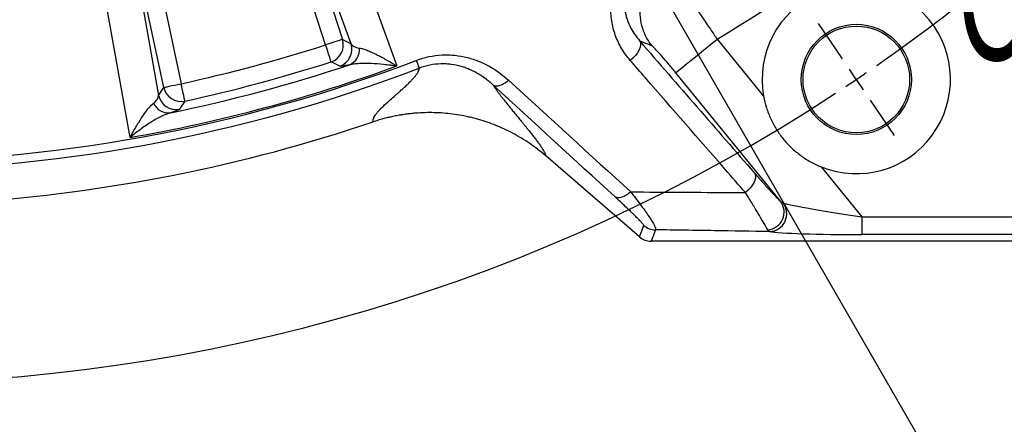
# Model space of a CAD drawing. Extents: x 0 to 8410, y 0 to 5940.
# Tile 10 of 110: x 2476 to 3030, y 3033 to 3261. Entities that reach past the tile are written whole.
import ezdxf

# ---------------------------------------------------------------- set-up
doc = ezdxf.new("R2010")
doc.units = 0
doc.header["$LTSCALE"] = 10
doc.linetypes.add('CENTERX2', pattern=[20.32, 12.7, -2.54, 2.54, -2.54])
doc.layers.get('0').update_dxf_attribs({"linetype": 'CONTINUOUS'})
doc.styles.add('SLDTEXTSTYLE0', font='TXT', dxfattribs={"width": 0.605})
doc.dimstyles.new('SLDDIMSTYLE0', dxfattribs={"dimtxt": 50, "dimasz": 50, "dimexe": 0, "dimexo": 0.0625, "dimgap": 12.5, "dimtad": 0, "dimtih": 1, "dimtoh": 1, "dimdec": 1, "dimlfac": 0.5, "dimrnd": 1e-09, "dimzin": 12, "dimtxsty": 'SLDTEXTSTYLE0', "dimblk1": 'NONE', "dimsah": 1, "dimcen": 0, "dimazin": 3, "dimtfac": 1, "dimtmove": 0, "dimatfit": 3, "dimtolj": 1, "dimtzin": 12})
doc.dimstyles.new('SLDDIMSTYLE1', dxfattribs={"dimtxt": 50, "dimasz": 50, "dimexe": 0, "dimexo": 0.0625, "dimgap": -12.5, "dimtad": 1, "dimdec": 4, "dimlfac": 5, "dimzin": 12, "dimtxsty": 'SLDTEXTSTYLE0', "dimsah": 1, "dimcen": 0.09, "dimadec": 1, "dimazin": 3, "dimtfac": 1, "dimtofl": 0, "dimtmove": 0, "dimatfit": 3, "dimtolj": 1})

# ---------------------------------------------------------------- blocks, each defined once
blk = doc.blocks.new('_D')
at = {"color": 7, "linetype": 'CONTINUOUS'}
for p, q in [((1762.91, 5138.79), (3012.06, 2973.23)), ((3012.06, 2973.23), (3116.53, 2792.13)), ((3116.53, 2792.13), (3367.21, 2792.13))]:
    blk.add_line(p, q, dxfattribs=at)
blk.add_solid([(3012.06, 2973.23), (3030.55, 2926.18), (3043.54, 2933.67)], dxfattribs=at)
at = {"color": 7, "linetype": 'CONTINUOUS', "char_height": 50, "attachment_point": 1, "style": 'SLDTEXTSTYLE0'}
for s, insert in [('%%c', (3141.53, 2856.58)), ('1250', (3214.43, 2856.72))]:
    blk.add_mtext(s, dxfattribs=dict(at, insert=insert))
blk = doc.blocks.new('_NONE')
blk = doc.blocks.new('_D_1')
at = {"color": 7, "linetype": 'CONTINUOUS'}
for p, q in [((3248.9, 3345.91), (3701.1, 2973.15)), ((2387.49, 3030.16), (2387.49, 2353.62)), ((2979.56, 2571.41), (3156.43, 2654.83)), ((3156.43, 2654.83), (3189.17, 2585.43)), ((3189.17, 2585.43), (3012.29, 2502.01)), ((3012.29, 2502.01), (2979.56, 2571.41))]:
    blk.add_line(p, q, dxfattribs=at)
blk.add_arc((2387.49, 4056.01), 1687.4, 270, 320.5, dxfattribs=at)
for points in [[(3689.52, 2982.7), (3651.43, 2949.45), (3662.87, 2939.73)], [(2387.49, 2368.62), (2437.59, 2361.86), (2437.37, 2376.85)]]:
    blk.add_solid(points, dxfattribs=at)
at = {"color": 7, "linetype": 'CONTINUOUS', "insert": (3000.35, 2567.64), "char_height": 50, "attachment_point": 1, "rotation": 25.25, "style": 'SLDTEXTSTYLE0'}
blk.add_mtext('50,5°', dxfattribs=at)
blk = doc.blocks.new('_D_2')
at = {"color": 7, "linetype": 'CONTINUOUS'}
for p, q in [((2387.49, 5081.86), (2387.49, 5615.48)), ((2920.53, 5523.54), (2949.9, 5594.44)), ((2949.9, 5594.44), (3077.64, 5541.53)), ((3077.64, 5541.53), (3048.27, 5470.63)), ((3048.27, 5470.63), (2920.53, 5523.54)), ((3135.61, 4804.13), (3490.19, 5158.72))]:
    blk.add_line(p, q, dxfattribs=at)
blk.add_arc((2387.49, 4056.01), 1544.46, 45, 90, dxfattribs=at)
for points in [[(2387.49, 5600.48), (2437.36, 5592.17), (2437.6, 5607.17)], [(3479.59, 5148.11), (3448.88, 5188.28), (3438.45, 5177.5)]]:
    blk.add_solid(points, dxfattribs=at)
at = {"color": 7, "linetype": 'CONTINUOUS', "insert": (2961.07, 5576.51), "char_height": 50, "attachment_point": 1, "rotation": 337.5, "style": 'SLDTEXTSTYLE0'}
blk.add_mtext('45°', dxfattribs=at)
blk = doc.blocks.new('SW_CENTERMARKSYMBOL_0')
at = {"color": 0, "linetype": 'CONTINUOUS'}
for p, q in [((1380.4, -1376.62), (1366.98, -1356.73)), ((1388.23, -1388.23), (1384.32, -1382.43)), ((1388.23, -1388.23), (1392.14, -1394.03)), ((1396.06, -1399.84), (1409.48, -1419.73))]:
    blk.add_line(p, q, dxfattribs=at)
for start, end in [(304.80214, 314.19786), (304, 304.40107), (303.59893, 304), (236.80214, 303.19786)]:
    blk.add_arc((829.04, -559.19), 1000, start, end, dxfattribs=at)

msp = doc.modelspace()

# ---------------------------------------------------------------- linework, layer by layer
at = {"color": 8, "linetype": 'CONTINUOUS'}
for p, q in [((2648.010824, 3246.385039), (2613.066588, 3353.932263)), ((2622.564111, 3357.018234), (2657.508348, 3249.470951)), ((2662.29919, 3247.028054), (2622.782771, 3356.41426)), ((2556.910221, 3222.515763), (2533.399184, 3333.126547)), ((2533.511792, 3332.494201), (2553.982679, 3218.004765)), ((2543.167253, 3335.202815), (2566.678305, 3224.592032)), ((2657.508348, 3249.470951), (2662.29919, 3247.028054)), ((2868.319009, 3249.675156), (2894.523118, 3217.552544)), ((2904.094968, 3158.423664), (2845.10449, 3230.737867)), ((2553.982679, 3218.004765), (2556.910221, 3222.515763)), ((2926.973019, 3177.773418), (2949.879203, 3149.69361)), ((2949.879203, 3149.69361), (2949.879203, 3139.707269)), ((2949.879203, 3149.69361), (3053.0735, 3149.69361)), ((2824.674938, 3138.437392), (2827.059094, 3144.849183)), ((2833.583568, 3142.423155), (2831.199412, 3136.011304)), ((2897.895489, 3141.390862), (2896.872137, 3142.352344)), ((3053.0735, 3139.707269), (2949.879203, 3139.707269))]:
    msp.add_line(p, q, dxfattribs=at)
at = {"color": 7, "linetype": 'CONTINUOUS'}
for p, q in [((2824.674938, 3138.437392), (2771.897052, 3183.98452)), ((3221.9483, 3136.011304), (2831.199412, 3136.011304))]:
    msp.add_line(p, q, dxfattribs=at)
at = {"color": 8, "linetype": 'CONTINUOUS', "flags": 128}
for points in [[(2638.14858, 3372.482719), (2649.700467, 3340.512277), (2687.992458, 3234.533669)], [(2537.978847, 3194.337668), (2531.997342, 3227.800669), (2512.170394, 3338.726939)], [(2657.508348, 3249.470951), (2657.243882, 3249.385001), (2656.647776, 3249.191345), (2655.741457, 3248.896839), (2654.557441, 3248.51215), (2653.138314, 3248.051049), (2651.535009, 3247.530104), (2649.805133, 3246.968033), (2648.010824, 3246.385039)], [(2824.709837, 3248.657943), (2825.141643, 3247.658433), (2825.235341, 3246.439041), (2824.987088, 3245.050253), (2824.407164, 3243.549527), (2823.519532, 3241.998972), (2822.360967, 3240.462782), (2820.979391, 3239.004494), (2819.431965, 3237.68449)], [(2845.10449, 3230.737867), (2845.638399, 3231.173398), (2846.816365, 3232.134344), (2848.604981, 3233.593406), (2850.953404, 3235.509159), (2853.794937, 3237.827124), (2857.048963, 3240.481617), (2860.623006, 3243.397118), (2864.41559, 3246.490957), (2868.319009, 3249.675156)], [(2651.069765, 3236.878754), (2650.984589, 3237.143459), (2650.792603, 3237.740101), (2650.500689, 3238.647284), (2650.119339, 3239.832343), (2649.66229, 3241.252782), (2649.145876, 3242.857577), (2648.588721, 3244.589032), (2648.010824, 3246.385039)], [(2655.903016, 3234.449627), (2654.574637, 3235.115947), (2651.069765, 3236.878754)], [(2556.910221, 3222.515763), (2557.182227, 3222.57358), (2557.79532, 3222.703876), (2558.727462, 3222.902002), (2559.94517, 3223.160865), (2561.404724, 3223.471107), (2563.053702, 3223.821582), (2564.832855, 3224.199773), (2566.678305, 3224.592032)], [(2568.782289, 3214.829923), (2568.723698, 3215.10172), (2568.591644, 3215.714456), (2568.390865, 3216.646017), (2568.128575, 3217.863025), (2567.81419, 3219.32167), (2567.459021, 3220.969619), (2567.075793, 3222.747685), (2566.678305, 3224.592032)], [(2568.782289, 3214.829923), (2567.965661, 3213.585319), (2565.811147, 3210.309567)], [(2889.466022, 3174.227478), (2889.898394, 3173.232974), (2889.997397, 3172.02145), (2889.758979, 3170.642437), (2889.192913, 3169.152083), (2888.322209, 3167.611303), (2887.182449, 3166.08292), (2885.820125, 3164.629223), (2884.290848, 3163.309635)], [(2819.702331, 3163.739087), (2818.469529, 3162.727477), (2817.208026, 3161.870958), (2815.951828, 3161.192598), (2814.734791, 3160.710754), (2813.589696, 3160.43836), (2812.54745, 3160.382809), (2811.636094, 3160.54553), (2810.880218, 3160.922112)]]:
    msp.add_lwpolyline(points, dxfattribs=at)
at = {"color": 7, "linetype": 'CENTERX2'}
msp.add_circle((2387.486134, 4056.011321), 1250, dxfattribs=at)
at = {"color": 7, "linetype": 'CONTINUOUS'}
for radius in [31, 30]:
    msp.add_circle((2946.679038, 3226.973748), radius, dxfattribs=at)
at = {"color": 8, "linetype": 'CONTINUOUS'}
for centre, radius, start, end in [((2387.486134, 4056.011321), 938.817466, 300.808391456, 329.191608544), ((2854.993194, 3264.700144), 30.08803, 120.87013741, 218.78019876), ((2647.9703, 3246.40573), 10.01848, 288.02155485, 17.81573124), ((2387.486134, 4056.011321), 850.510354, 282.162662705, 287.837337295), ((2652.761249, 3243.962679), 10.018426, 288.27625053, 17.81675902), ((2657.796362, 3243.731591), 9.240844, 293.16076164, 5.61806709), ((2387.486134, 4056.011321), 875.622555, 249.159048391, 290.840951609), ((2387.486134, 4056.011321), 860.49665, 282.162662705, 287.837337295), ((2387.486134, 4056.011321), 880.31399, 249.159902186, 290.840098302), ((2387.486134, 4056.011321), 874.716862, 279.906877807, 290.093122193), ((2387.486134, 4056.011321), 865.285296, 281.542887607, 288.457112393), ((2566.702967, 3224.630181), 10.018415, 192.18407516, 281.97881535), ((2563.775464, 3220.118976), 10.018409, 192.18287561, 281.72380997), ((2559.530386, 3217.401191), 9.240695, 204.38126948, 276.83996861), ((2895.932109, 3152.433531), 10.124918, 275.32718709, 36.27225622), ((2897.389214, 3151.503484), 10.125288, 272.86604565, 36.84033183), ((2833.593823, 3152.437091), 10.013942, 229.26487445, 269.94132313)]:
    msp.add_arc(centre, radius, start, end, dxfattribs=at)
at = {"color": 7, "linetype": 'CONTINUOUS'}
for centre, radius, start, end in [((2946.679038, 3226.973748), 53, 248.17262052, 190.23920575), ((2387.486134, 4056.011321), 900, 273.820426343, 288.615390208)]:
    msp.add_arc(centre, radius, start, end, dxfattribs=at)
at = {"color": 8, "linetype": 'CONTINUOUS'}
for centre, major_axis, ratio, start_param, end_param in [((2948.169129, 3151.7899), (43.904673, -6.408953), 0.0412253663, 3.3847653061, 4.7573655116), ((2948.169129, 3141.803605), (51.649263, -0.069522), 0.0405651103, 3.3729587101, 4.7455589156)]:
    msp.add_ellipse(centre, major_axis=major_axis, ratio=ratio, start_param=start_param, end_param=end_param, dxfattribs=at)
at = {"color": 7, "linetype": 'CONTINUOUS'}
for centre, major_axis, ratio, start_param, end_param in [((2829.814732, 3142.273719), (8.510472, -5.541081), 0.6073383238, 4.4926069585, 4.4935119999), ((2831.213026, 3146.034213), (3.494317, 9.397418), 0.9974015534, 2.787011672, 3.4961736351), ((2829.814732, 3142.273719), (10.063183, -1.365309), 0.6073383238, 4.9312659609, 4.9321710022)]:
    msp.add_ellipse(centre, major_axis=major_axis, ratio=ratio, start_param=start_param, end_param=end_param, dxfattribs=at)
at = {"color": 8, "linetype": 'CONTINUOUS'}
for points, knots in [([(2819.431958, 3237.68449), (2817.592514, 3239.793663), (2815.971511, 3242.040423), (2813.863406, 3245.613792), (2813.213197, 3246.843), (2812.034626, 3249.351719), (2811.507026, 3250.628475), (2810.110283, 3254.526363), (2809.424922, 3257.214259), (2808.805442, 3261.395342), (2808.669108, 3262.808077), (2808.545638, 3265.639609), (2808.55769, 3267.063203), (2808.738374, 3269.927241), (2808.906926, 3271.367676), (2809.416518, 3274.2674), (2809.754164, 3275.706362), (2810.602026, 3278.556166), (2811.112317, 3279.967909), (2812.32132, 3282.762999), (2813.02365, 3284.150121), (2814.595541, 3286.821412), (2815.468154, 3288.114361), (2816.914632, 3289.986189), (2817.41978, 3290.598835), (2818.478188, 3291.800513), (2819.032567, 3292.390328), (2821.88148, 3295.230073), (2824.436124, 3297.196223), (2827.276252, 3298.845876)], [0, 0, 0, 0, 0.125, 0.125, 0.1875, 0.1875, 0.25, 0.25, 0.375, 0.375, 0.4375, 0.4375, 0.5, 0.5, 0.5625, 0.5625, 0.625, 0.625, 0.6875, 0.6875, 0.75, 0.75, 0.8125, 0.8125, 0.84375, 0.84375, 0.875, 0.875, 1, 1, 1, 1]), ([(2829.632584, 3294.789137), (2828.455932, 3294.035123), (2826.102242, 3292.526848), (2823.073246, 3289.64763), (2820.570756, 3286.44179), (2818.574407, 3282.907797), (2817.147375, 3279.166502), (2816.212188, 3275.022238), (2815.899294, 3270.649268), (2816.28523, 3265.776291), (2817.508373, 3260.793027), (2820.006783, 3254.734359), (2822.912574, 3250.980034), (2824.709837, 3248.657943)], [0, 0, 0, 0, 0.0664382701, 0.1328983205, 0.200541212, 0.268264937, 0.341831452, 0.4154714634, 0.505502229, 0.59560408, 0.7072373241, 0.8189231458, 1, 1, 1, 1]), ([(2839.555208, 3290.525676), (2839.819178, 3290.235533), (2840.347119, 3289.655244), (2842.101086, 3287.342069), (2844.521982, 3284.020071), (2847.590958, 3279.712775), (2851.235624, 3274.523055), (2855.354314, 3268.599232), (2859.842215, 3262.090382), (2864.221616, 3255.698374), (2867.069474, 3251.511988), (2868.319009, 3249.675156)], [0, 0, 0, 0, 0.1134825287, 0.2269660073, 0.3400053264, 0.4530458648, 0.5668177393, 0.6805901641, 0.795412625, 0.9102345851, 1, 1, 1, 1]), ([(2662.299191, 3247.028064), (2662.624124, 3246.454489), (2663.178808, 3245.956947), (2664.729907, 3245.149488), (2665.724342, 3244.834795), (2666.992814, 3244.63624)], [0, 0, 0, 0, 0.5, 0.5, 1, 1, 1, 1]), ([(2666.992814, 3244.63624), (2667.63863, 3244.53515), (2668.335889, 3244.36581), (2669.806414, 3243.927131), (2670.58003, 3243.657323), (2672.190004, 3243.035965), (2673.026491, 3242.684244), (2674.754737, 3241.909569), (2675.6415, 3241.488718), (2678.340309, 3240.149162), (2680.19952, 3239.150393), (2683.066968, 3237.51757), (2684.036056, 3236.950538), (2685.509419, 3236.066535), (2686.003306, 3235.766591), (2686.746957, 3235.309623), (2686.995378, 3235.156085), (2687.493296, 3234.846579), (2687.744892, 3234.689295), (2687.992456, 3234.533664)], [0, 0, 0, 0, 0.125, 0.125, 0.25, 0.25, 0.375, 0.375, 0.5, 0.5, 0.75, 0.75, 0.875, 0.875, 0.9375, 0.9375, 0.96875, 0.96875, 1, 1, 1, 1]), ([(2845.10449, 3230.737867), (2844.536386, 3231.43129), (2842.518808, 3233.893929), (2839.084794, 3237.962856), (2835.419585, 3242.117485), (2832.640961, 3245.054985), (2831.905657, 3245.588279), (2831.537936, 3245.854975)], [0, 0, 0, 0, 0.0902071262, 0.3203635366, 0.5482618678, 0.7740891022, 1, 1, 1, 1]), ([(2699.010774, 3237.679324), (2701.369667, 3238.577313), (2703.803323, 3239.285628), (2708.651313, 3240.294691), (2711.079517, 3240.602928), (2714.727976, 3240.785902), (2715.94516, 3240.800123), (2718.381621, 3240.735254), (2719.597336, 3240.655748), (2723.177014, 3240.28748), (2725.497462, 3239.869353), (2728.889761, 3239.009691), (2730.005728, 3238.684208), (2732.209146, 3237.958002), (2733.298917, 3237.556023), (2736.477803, 3236.26152), (2738.493495, 3235.276267), (2744.275343, 3232.00586), (2747.778198, 3229.408229), (2750.997541, 3226.471258)], [0, 0, 0, 0, 0.125, 0.125, 0.25, 0.25, 0.3125, 0.3125, 0.375, 0.375, 0.5, 0.5, 0.5625, 0.5625, 0.625, 0.625, 0.75, 0.75, 1, 1, 1, 1]), ([(2699.010774, 3237.679324), (2699.478611, 3236.450382), (2699.877564, 3235.402389), (2700.454424, 3233.887057), (2700.63189, 3233.420879), (2700.67987, 3233.294842)], [0, 0, 0, 0, 0.5, 0.5, 1, 1, 1, 1]), ([(2884.290848, 3163.309635), (2880.544537, 3167.605868), (2861.813008, 3189.086996), (2840.193633, 3213.878143), (2822.310646, 3234.383653), (2819.431965, 3237.68449)], [0, 0, 0, 0, 0.1733877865, 0.8669375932, 1, 1, 1, 1]), ([(2661.430889, 3235.235521), (2659.793402, 3234.848323), (2658.543328, 3234.603109), (2657.166249, 3234.410958), (2656.791789, 3234.376803), (2656.214129, 3234.368301), (2656.013695, 3234.394143), (2655.903009, 3234.44962)], [0, 0, 0, 0, 0.5, 0.5, 0.75, 0.75, 1, 1, 1, 1]), ([(2661.430889, 3235.235521), (2662.275205, 3235.462013), (2663.179827, 3235.635373), (2665.077473, 3235.904768), (2666.070918, 3236.000428), (2668.130261, 3236.128847), (2669.196313, 3236.16147), (2671.391799, 3236.172105), (2672.51501, 3236.149927), (2675.925039, 3236.012639), (2678.263127, 3235.827798), (2681.853991, 3235.431403), (2683.065089, 3235.279135), (2684.902664, 3235.021052), (2685.518047, 3234.93015), (2686.443766, 3234.786766), (2686.752862, 3234.737788), (2687.372101, 3234.637464), (2687.684822, 3234.585684), (2687.992456, 3234.533664)], [0, 0, 0, 0, 0.125, 0.125, 0.25, 0.25, 0.375, 0.375, 0.5, 0.5, 0.75, 0.75, 0.875, 0.875, 0.9375, 0.9375, 0.96875, 0.96875, 1, 1, 1, 1]), ([(2674.778624, 3203.09689), (2674.765979, 3203.185763), (2674.740825, 3203.362558), (2674.729622, 3203.635154), (2674.738186, 3203.911391), (2674.76833, 3204.191884), (2674.819552, 3204.476473), (2674.891964, 3204.765208), (2674.985492, 3205.058074), (2675.10021, 3205.355111), (2675.235787, 3205.656224), (2675.519168, 3206.205858), (2676.049648, 3207.049968), (2676.960549, 3208.246381), (2678.145112, 3209.611029), (2679.730291, 3211.235291), (2681.793441, 3213.196082), (2684.330128, 3215.504786), (2686.66053, 3217.561535), (2688.494352, 3219.170632), (2689.61083, 3220.157478), (2690.546908, 3220.988414), (2691.302076, 3221.662359), (2691.8783, 3222.179251), (2692.564305, 3222.800716), (2693.381767, 3223.556979), (2694.358638, 3224.480767), (2695.247389, 3225.345443), (2696.049554, 3226.151128), (2696.781527, 3226.914052), (2697.447509, 3227.642558), (2698.054287, 3228.345949), (2698.597697, 3229.018863), (2699.077751, 3229.661117), (2699.494647, 3230.272617), (2699.848567, 3230.853277), (2700.139536, 3231.402972), (2700.368147, 3231.921807), (2700.532883, 3232.409112), (2700.639846, 3232.867102), (2700.658418, 3233.150052), (2700.667617, 3233.290201)], [0, 0, 0, 0, 0.0132739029, 0.0264058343, 0.0393965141, 0.0522466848, 0.0649571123, 0.0775285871, 0.089961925, 0.1022579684, 0.1144175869, 0.1264416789, 0.1671430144, 0.20953456, 0.2536355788, 0.3051299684, 0.3651159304, 0.4336067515, 0.5106101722, 0.5432854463, 0.5714869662, 0.5952151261, 0.6144702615, 0.6292526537, 0.6395625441, 0.6680285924, 0.6951013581, 0.720782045, 0.7450720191, 0.7679728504, 0.7909902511, 0.8136137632, 0.8358461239, 0.8576902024, 0.879149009, 0.9002257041, 0.9209236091, 0.9412462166, 0.9611972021, 0.9807804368, 1, 1, 1, 1]), ([(2742.351216, 3223.744293), (2742.198495, 3223.886454), (2742.040921, 3224.031441), (2741.728008, 3224.3159), (2741.256007, 3224.739887), (2740.775989, 3225.155651), (2739.804916, 3225.975884), (2739.142828, 3226.507655), (2737.109348, 3228.054834), (2735.690973, 3229.022347), (2732.707833, 3230.808963), (2731.143269, 3231.628266), (2728.663879, 3232.723281), (2727.812226, 3233.06693), (2726.073702, 3233.698788), (2725.190439, 3233.985911), (2722.496262, 3234.756046), (2720.64131, 3235.148534), (2717.756232, 3235.52672), (2716.776469, 3235.617586), (2714.782484, 3235.721131), (2713.782131, 3235.733115), (2710.770658, 3235.646555), (2708.749221, 3235.426484), (2705.693568, 3234.825415), (2704.673963, 3234.579837), (2703.161684, 3234.146127), (2702.660506, 3233.990754), (2701.914022, 3233.741787), (2701.542028, 3233.613306), (2701.171906, 3233.478823), (2700.925574, 3233.387833), (2700.799831, 3233.340608), (2700.67987, 3233.294842)], [0, 0, 0, 0, 0.015625, 0.015625, 0.03125, 0.0625, 0.0625, 0.125, 0.125, 0.25, 0.25, 0.375, 0.375, 0.4375, 0.4375, 0.5, 0.5, 0.625, 0.625, 0.6875, 0.6875, 0.75, 0.75, 0.875, 0.875, 0.9375, 0.9375, 0.96875, 0.96875, 0.984375, 0.9921875, 0.9921875, 1, 1, 1, 1]), ([(2750.997541, 3226.471258), (2750.201031, 3225.769969), (2749.36734, 3225.153989), (2747.711746, 3224.156301), (2746.890145, 3223.774775), (2745.34424, 3223.285788), (2744.620217, 3223.178415), (2743.344852, 3223.249006), (2742.793742, 3223.426958), (2742.35768, 3223.738371)], [0, 0, 0, 0, 0.25, 0.25, 0.5, 0.5, 0.75, 0.75, 1, 1, 1, 1]), ([(2742.357395, 3223.738833), (2742.435438, 3223.613389), (2742.592715, 3223.360586), (2742.849265, 3222.962534), (2743.123061, 3222.547151), (2743.415522, 3222.113237), (2743.726258, 3221.661121), (2744.055377, 3221.190712), (2744.402849, 3220.702035), (2744.768683, 3220.195083), (2745.152875, 3219.669857), (2745.555427, 3219.126358), (2745.976339, 3218.564586), (2746.415612, 3217.984539), (2746.873242, 3217.38622), (2747.349241, 3216.76962), (2747.843564, 3216.134777), (2748.878941, 3214.815912), (2750.655959, 3212.592197), (2752.904379, 3209.82741), (2754.985362, 3207.285546), (2756.717622, 3205.172077), (2758.249987, 3203.309126), (2759.54542, 3201.731278), (2760.578539, 3200.463383), (2761.563251, 3199.246848), (2762.498247, 3198.082769), (2763.383864, 3196.970861), (2764.22002, 3195.911197), (2765.006736, 3194.903755), (2765.744013, 3193.948536), (2766.431842, 3193.045547), (2767.070271, 3192.194748), (2767.904472, 3191.063621), (2768.867805, 3189.713326), (2769.861445, 3188.232376), (2770.551698, 3187.116589), (2771.006506, 3186.293414), (2771.306043, 3185.679676), (2771.556116, 3185.087591), (2771.759625, 3184.514663), (2771.85047, 3184.164191), (2771.89704, 3183.984529)], [0, 0, 0, 0, 0.0120414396, 0.0242667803, 0.0366766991, 0.0492718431, 0.0620528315, 0.0750202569, 0.0881746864, 0.1015166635, 0.1150467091, 0.1287653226, 0.142672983, 0.1567701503, 0.1710572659, 0.185534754, 0.2002030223, 0.2150624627, 0.2755377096, 0.3467142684, 0.3907278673, 0.4347413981, 0.4787549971, 0.5062160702, 0.5329566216, 0.558977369, 0.5842790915, 0.6088626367, 0.6327289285, 0.6558789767, 0.6783138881, 0.7000348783, 0.7210432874, 0.7413405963, 0.7862970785, 0.8295324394, 0.8710710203, 0.8940628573, 0.9184449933, 0.9442246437, 0.9714079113, 1, 1, 1, 1]), ([(2551.113789, 3213.58657), (2551.522317, 3213.941461), (2552.631149, 3214.904709), (2553.740497, 3216.421214), (2553.901322, 3217.472798), (2553.982679, 3218.004765)], [0, 0, 0, 0, 0.2237551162, 0.607319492, 1, 1, 1, 1]), ([(2537.978847, 3194.337668), (2537.985731, 3194.350682), (2538.496216, 3195.315759), (2540.091906, 3198.268773), (2542.794709, 3202.925984), (2545.859765, 3207.57277), (2548.677127, 3211.310153), (2550.302404, 3212.828546), (2551.113789, 3213.58657)], [0, 0, 0, 0, 0.001566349, 0.1161487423, 0.362002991, 0.6076522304, 0.8041289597, 1, 1, 1, 1]), ([(2565.811152, 3210.309579), (2565.674995, 3210.102925), (2565.178775, 3209.824752), (2563.897302, 3209.303943), (2563.379451, 3209.112889), (2562.146078, 3208.69382), (2561.435807, 3208.467671), (2560.630917, 3208.22625)], [0, 0, 0, 0, 0.5, 0.5, 0.75, 0.75, 1, 1, 1, 1]), ([(2560.630922, 3208.226265), (2559.272716, 3207.769123), (2556.552055, 3206.85341), (2551.722006, 3204.236002), (2546.415965, 3200.852174), (2541.691994, 3197.347956), (2538.887871, 3195.088651), (2537.990897, 3194.347623), (2537.978847, 3194.337668)], [0, 0, 0, 0, 0.1958939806, 0.392400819, 0.6380903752, 0.8839804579, 0.9984413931, 1, 1, 1, 1]), ([(2889.466041, 3174.227461), (2891.081167, 3172.371319), (2892.613998, 3170.629484), (2895.514382, 3167.37538), (2896.88221, 3165.862731), (2898.792138, 3163.790735), (2899.405872, 3163.132296), (2900.555018, 3161.915858), (2901.09383, 3161.354127), (2902.595004, 3159.818765), (2903.445632, 3158.990384), (2904.094988, 3158.423644)], [0, 0, 0, 0, 0.25, 0.25, 0.5, 0.5, 0.625, 0.625, 0.75, 0.75, 1, 1, 1, 1]), ([(2827.059101, 3144.849177), (2827.091814, 3144.937153), (2826.972821, 3145.15299), (2826.614318, 3145.628466), (2826.464453, 3145.81255), (2826.108653, 3146.227973), (2825.90159, 3146.460529), (2825.209816, 3147.21561), (2824.658806, 3147.791406), (2823.413615, 3149.058404), (2822.719061, 3149.749907), (2821.584186, 3150.862163), (2821.189242, 3151.246497), (2820.378552, 3152.030548), (2819.962122, 3152.430946), (2818.682371, 3153.655153), (2817.788738, 3154.501857), (2815.001451, 3157.122333), (2813.002632, 3158.975545), (2810.880204, 3160.922128)], [0, 0, 0, 0, 0.125, 0.125, 0.1875, 0.1875, 0.25, 0.25, 0.375, 0.375, 0.5, 0.5, 0.5625, 0.5625, 0.625, 0.625, 0.75, 0.75, 1, 1, 1, 1]), ([(2819.702331, 3163.739087), (2838.837893, 3163.618564), (2860.418611, 3163.482641), (2881.861328, 3163.327242), (2884.290848, 3163.309635)], [0, 0, 0, 0, 0.8866971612, 1, 1, 1, 1]), ([(2819.702331, 3163.739087), (2821.543975, 3161.36607), (2825.224446, 3156.623666), (2829.144929, 3151.167806), (2831.764744, 3147.181785), (2833.126663, 3144.77789), (2833.723218, 3143.303374), (2833.79833, 3142.637351), (2833.63533, 3142.474781), (2833.583568, 3142.423155)], [0, 0, 0, 0, 0.2248634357, 0.4493829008, 0.600513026, 0.7514497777, 0.8523019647, 0.9530965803, 1, 1, 1, 1]), ([(2896.872137, 3142.352344), (2896.429699, 3143.14859), (2895.52623, 3144.774542), (2893.043702, 3148.959557), (2890.003013, 3153.994465), (2887.045599, 3158.835656), (2885.024444, 3162.118206), (2884.290848, 3163.309635)], [0, 0, 0, 0, 0.2238703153, 0.4571479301, 0.6653862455, 0.8785490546, 1, 1, 1, 1]), ([(2897.895489, 3141.390862), (2887.562504, 3141.563115), (2866.196282, 3141.919295), (2844.689426, 3142.251571), (2833.583568, 3142.423155)], [0, 0, 0, 0, 0.4836131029, 1, 1, 1, 1])]:
    msp.add_open_spline(points, degree=3, knots=knots, dxfattribs=at)
for points in [[(2831.537929, 3245.854979), (2829.264181, 3246.786482), (2826.98817, 3247.720789), (2824.709847, 3248.657961)], [(2824.709847, 3248.657961), (2846.308121, 3223.828899), (2867.892292, 3199.020533), (2889.466041, 3174.227461)], [(2750.997541, 3226.471258), (2773.956443, 3205.526112), (2796.852931, 3184.618528), (2819.702323, 3163.739072)], [(2810.880204, 3160.922128), (2788.087518, 3181.82643), (2765.251534, 3202.761702), (2742.35768, 3223.738371)], [(2904.094988, 3158.423644), (2904.524262, 3158.01623), (2904.982352, 3157.737702), (2905.49256, 3157.574481)]]:
    msp.add_open_spline(points, degree=3, dxfattribs=at)
at = {"color": 7, "linetype": 'CONTINUOUS'}
for points, knots in [([(2894.523109, 3217.552541), (2894.923623, 3215.33529), (2895.460882, 3213.165653), (2896.800303, 3208.916207), (2897.602492, 3206.836417), (2899.008379, 3203.784027), (2899.512529, 3202.77509), (2900.577015, 3200.803953), (2901.138166, 3199.839504), (2902.906671, 3197.008223), (2904.198753, 3195.20321), (2906.30598, 3192.618957), (2907.036656, 3191.778146), (2908.555458, 3190.138418), (2909.345983, 3189.337254), (2911.789073, 3187.014507), (2913.49919, 3185.585003), (2917.077424, 3182.954718), (2918.945545, 3181.753949), (2922.84371, 3179.583306), (2924.881932, 3178.610949), (2926.973029, 3177.773411)], [0, 0, 0, 0, 0.125, 0.125, 0.25, 0.25, 0.3125, 0.3125, 0.375, 0.375, 0.5, 0.5, 0.5625, 0.5625, 0.625, 0.625, 0.75, 0.75, 0.875, 0.875, 1, 1, 1, 1]), ([(2734.207308, 3204.406872), (2733.748937, 3204.536775), (2732.831836, 3204.796682), (2731.448626, 3205.161597), (2730.059347, 3205.508409), (2728.663484, 3205.835314), (2727.261166, 3206.142799), (2724.624361, 3206.681722), (2720.739417, 3207.344168), (2715.589043, 3207.948772), (2710.421635, 3208.282687), (2705.237508, 3208.345882), (2700.819871, 3208.169606), (2697.180161, 3207.878608), (2694.322687, 3207.567431), (2691.48131, 3207.174799), (2688.655997, 3206.700747), (2685.846806, 3206.145142), (2683.053572, 3205.508488), (2680.276935, 3204.788906), (2677.514528, 3203.993435), (2675.691491, 3203.395989), (2674.778644, 3203.09683)], [0, 0, 0, 0, 0.02367954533, 0.04737762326, 0.0710991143, 0.09484888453, 0.11863178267, 0.1424526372, 0.22861473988, 0.31441601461, 0.40008969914, 0.48587007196, 0.57199054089, 0.61973110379, 0.66733328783, 0.7148364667, 0.76228026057, 0.80970443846, 0.85714881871, 0.90465316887, 0.95225710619, 1, 1, 1, 1]), ([(2771.89704, 3183.984529), (2769.03322, 3186.455981), (2766.032283, 3188.761511), (2759.854192, 3192.982326), (2756.673247, 3194.900221), (2750.242149, 3198.319549), (2747.001752, 3199.816694), (2740.560989, 3202.404088), (2737.356896, 3203.496111), (2734.206539, 3204.404196)], [0, 0, 0, 0, 0.25, 0.25, 0.5, 0.5, 0.75, 0.75, 1, 1, 1, 1])]:
    msp.add_open_spline(points, degree=3, knots=knots, dxfattribs=at)

# ---------------------------------------------------------------- block references
msp.add_blockref('SW_CENTERMARKSYMBOL_0', (1558.448562, 4615.204224), dxfattribs=at)

# ---------------------------------------------------------------- texts
at = {"color": 7, "linetype": 'CONTINUOUS', "insert": (3003.888496, 3307.790605), "char_height": 70, "attachment_point": 1, "style": 'SLDTEXTSTYLE0'}
msp.add_mtext('C', dxfattribs=at)

# ---------------------------------------------------------------- dimensions: what is measured, and where the dimension line sits
at = {"color": 7, "linetype": 'CONTINUOUS'}
for base, line1, line2, picture, middle in [((2978.526819, 5482.909757), ((2387.486134, 5061.859707), (2387.486134, 3050.162934)), ((3121.462973, 4789.98816), (3067.722858, 4736.248044)), '_D_2', (2978.526819, 5482.909757)), ((3107.276613, 2529.837129), ((2387.486134, 3050.162934), (2387.486134, 5061.859707)), ((3233.469592, 3358.636374), (3096.911238, 3471.206395)), '_D_1', (3107.276613, 2529.837129))]:
    dim = msp.add_angular_dim_2l(base=base, line1=line1, line2=line2, dimstyle='SLDDIMSTYLE1', dxfattribs=at)
    dim.commit()
    dim.dimension.update_dxf_attribs({"geometry": picture, "text_midpoint": middle, "dimtype": 162})
dim = msp.add_diameter_dim_2p(p1=(1762.911246, 5138.788402), p2=(3012.061023, 2973.234239), dimstyle='SLDDIMSTYLE0', dxfattribs=at)
dim.commit()
dim.dimension.update_dxf_attribs({"geometry": '_D', "text_midpoint": (3254.36666, 2831.711077), "dimtype": 163})

doc.saveas('drawing.dxf')
